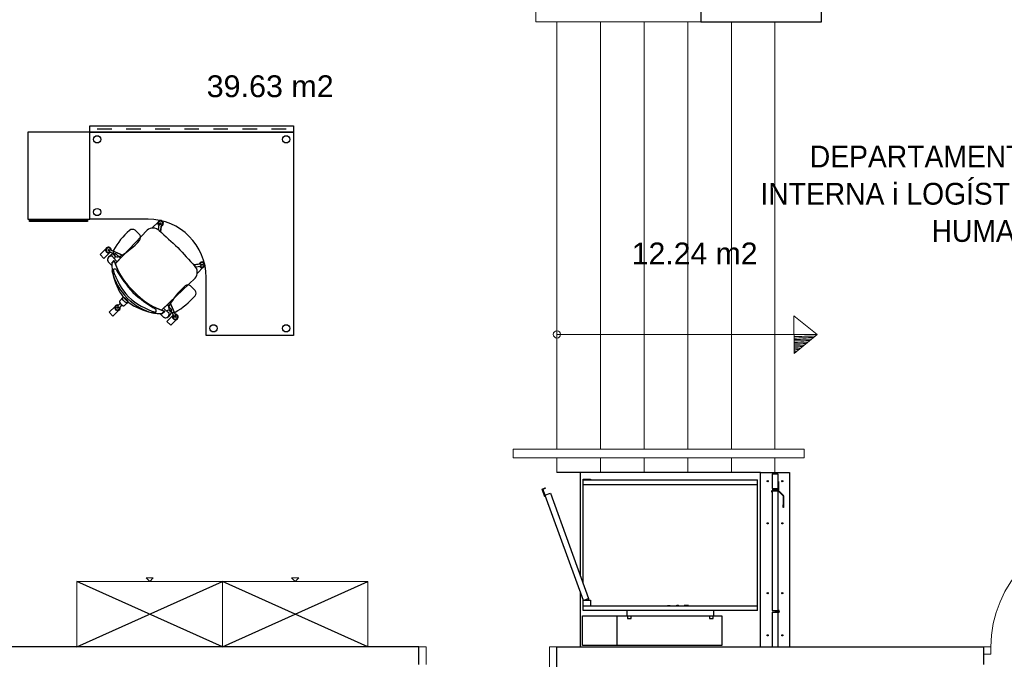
# Model space of a CAD drawing. Header units: metres. Extents: x -1 to 438, y -53 to 52.
# Tile 18 of 27: x 399.56 to 406.33, y 40.82 to 45.22. Entities that reach past the tile are written whole.
import ezdxf

# ---------------------------------------------------------------- set-up
doc = ezdxf.new("R2010")
doc.units = ezdxf.units.M
doc.linetypes.add('CONTINUA', pattern=[0])
for name, color, linetype, lineweight in [('PB MOBLES ACTUAL', 7, 'CONTINUA', 25), ('PB MURS ACTUAL', 7, 'CONTINUA', 25), ('PB TEXT ACTUAL', 7, 'CONTINUA', 25)]:
    doc.layers.add(name, color=color, linetype=linetype, lineweight=lineweight)
doc.styles.add('ARIAL', font='arial.ttf')

# ---------------------------------------------------------------- blocks, each defined once
blk = doc.blocks.new('OBJETO_COMPLEJO_13')
at = {"layer": 'PB MURS ACTUAL', "linetype": 'CONTINUA', "lineweight": 13, "transparency": 33554687}
for start, end in [(0, 180), (180, 0)]:
    blk.add_arc((403.2564, 43.0508), 0.025, start, end, dxfattribs=at)

msp = doc.modelspace()

# ---------------------------------------------------------------- linework, layer by layer
at = {"layer": 'PB MOBLES ACTUAL', "color": 180, "transparency": 33554687}
for p, q in [((400.0937, 44.4643), (400.1937, 44.4643)), ((400.2937, 44.4643), (400.3937, 44.4643)), ((400.4937, 44.4643), (400.5937, 44.4643)), ((400.6937, 44.4643), (400.7937, 44.4643)), ((400.8937, 44.4643), (400.9937, 44.4643)), ((401.0937, 44.4643), (401.1937, 44.4643)), ((401.2937, 44.4643), (401.3937, 44.4643)), ((400.2716, 43.5936), (400.4381, 43.7683)), ((400.3542, 43.7677), (400.3867, 43.7352)), ((400.5162, 43.775), (400.513, 43.7719)), ((400.5154, 43.7702), (400.521, 43.8057)), ((400.5336, 43.8064), (400.524, 43.8078)), ((400.5332, 43.8143), (400.5266, 43.8153)), ((400.5299, 43.7571), (400.5358, 43.8036)), ((400.5349, 43.7962), (400.5299, 43.7571)), ((400.5391, 43.7979), (400.5345, 43.7934)), ((400.1803, 43.6323), (400.1761, 43.6235)), ((400.2107, 43.6036), (400.1772, 43.6201)), ((400.2716, 43.5936), (400.1836, 43.6336)), ((400.1804, 43.6143), (400.1398, 43.5738)), ((400.1876, 43.5965), (400.1727, 43.5821)), ((400.1727, 43.5821), (400.1876, 43.5965)), ((400.2107, 43.6036), (400.1839, 43.6168)), ((400.1939, 43.5419), (400.2104, 43.5583)), ((400.2104, 43.5583), (400.1939, 43.5419)), ((400.1939, 43.5419), (400.2104, 43.5583)), ((400.2311, 43.5508), (400.2039, 43.5807)), ((400.2179, 43.5367), (400.2716, 43.5936)), ((400.1944, 43.5249), (400.1782, 43.5418)), ((400.1944, 43.5249), (400.1782, 43.5418)), ((400.201, 43.4699), (400.198, 43.488)), ((400.201, 43.4699), (400.198, 43.488)), ((400.7571, 43.5299), (400.8037, 43.5358)), ((400.7963, 43.5348), (400.7571, 43.5299)), ((400.7702, 43.5153), (400.8058, 43.521)), ((400.7751, 43.5161), (400.7719, 43.513)), ((400.798, 43.539), (400.7934, 43.5345)), ((400.8065, 43.5335), (400.8078, 43.5239)), ((400.8144, 43.5331), (400.8153, 43.5265)), ((400.5936, 43.2715), (400.7684, 43.4381)), ((400.7684, 43.4381), (400.5936, 43.2715)), ((400.7363, 43.3856), (400.7688, 43.3531)), ((400.2491, 43.2825), (400.2736, 43.3069)), ((400.307, 43.2735), (400.2736, 43.3069)), ((400.307, 43.2735), (400.2736, 43.3069)), ((400.2431, 43.2175), (400.2026, 43.177)), ((400.2528, 43.2644), (400.2359, 43.2469)), ((400.2428, 43.2365), (400.236, 43.2433)), ((400.2639, 43.2533), (400.2464, 43.2364)), ((400.2825, 43.2491), (400.307, 43.2735)), ((400.5367, 43.2178), (400.5936, 43.2715)), ((400.5936, 43.2715), (400.5367, 43.2178)), ((400.5508, 43.2311), (400.5808, 43.2039)), ((400.5936, 43.2715), (400.6336, 43.1836)), ((400.488, 43.1979), (400.4699, 43.201)), ((400.488, 43.1979), (400.4699, 43.201)), ((400.5249, 43.1944), (400.5418, 43.1782)), ((400.5249, 43.1944), (400.5418, 43.1782)), ((400.5419, 43.1939), (400.5584, 43.2103)), ((400.5584, 43.2103), (400.5419, 43.1939)), ((400.5584, 43.2103), (400.5419, 43.1939)), ((400.5966, 43.1875), (400.5822, 43.1726)), ((400.5822, 43.1726), (400.5966, 43.1875)), ((400.6036, 43.2106), (400.6202, 43.1772)), ((400.6036, 43.2106), (400.6169, 43.1839)), ((400.6323, 43.1802), (400.6236, 43.1761))]:
    msp.add_line(p, q, dxfattribs=at)
at = {"layer": 'PB MOBLES ACTUAL', "transparency": 33554687}
for p, q in [((400.9549, 40.9008), (399.9549, 41.3508)), ((399.9549, 40.9008), (400.9549, 41.3508)), ((401.9549, 40.9008), (400.9549, 41.3508)), ((400.9549, 40.9008), (401.9549, 41.3508))]:
    msp.add_line(p, q, dxfattribs=at)
at = {"layer": 'PB MOBLES ACTUAL', "color": 180, "transparency": 33554687}
for points in [[(399.6157, 43.8427), (400.0437, 43.8427), (400.0437, 44.4427), (399.6157, 44.4427), (399.6157, 43.8427)], [(400.0437, 44.4858), (401.4437, 44.4858), (401.4437, 44.4428), (400.0437, 44.4428), (400.0437, 44.4858)], [(399.6277, 43.8358), (400.028, 43.8358), (400.028, 43.8269), (399.6277, 43.8269), (399.6277, 43.8358)], [(400.2736, 43.3069), (400.2491, 43.2825), (400.2475, 43.2778), (400.2492, 43.2711), (400.2529, 43.2646), (400.2578, 43.2587), (400.2641, 43.2532), (400.2725, 43.2483), (400.2781, 43.2475), (400.2825, 43.2491), (400.307, 43.2735), (400.2736, 43.3069)]]:
    msp.add_lwpolyline(points, close=True, dxfattribs=at)
for points in [[(400.4438, 43.8426), (400.4437, 43.8427), (400.0437, 43.8427), (400.0437, 44.4427), (401.4437, 44.4427), (401.4437, 43.0427), (400.8437, 43.0427), (400.8437, 43.4427), (400.8438, 43.4426)], [(400.4733, 43.7825), (400.4724, 43.7834), (400.513, 43.824)], [(400.4733, 43.7825), (400.4724, 43.7834), (400.513, 43.824)], [(400.2179, 43.5367), (400.2716, 43.5936), (400.4381, 43.7683)], [(400.5154, 43.7702), (400.5162, 43.775), (400.513, 43.7719)], [(400.1804, 43.6143), (400.1398, 43.5738), (400.1138, 43.5999), (400.1543, 43.6404)], [(400.1398, 43.5738), (400.1138, 43.5999), (400.1543, 43.6404)], [(400.1804, 43.6143), (400.1398, 43.5738), (400.1138, 43.5999), (400.1543, 43.6404)], [(400.1904, 43.6305), (400.2716, 43.5936), (400.2586, 43.5798), (400.2348, 43.5916), (400.2217, 43.604)], [(400.2217, 43.604), (400.2532, 43.5742), (400.2179, 43.5367)], [(400.7702, 43.5153), (400.7751, 43.5161), (400.7719, 43.513)], [(400.7826, 43.4733), (400.7835, 43.4724), (400.824, 43.5129)], [(400.7826, 43.4733), (400.7835, 43.4724), (400.824, 43.5129)], [(400.2026, 43.177), (400.1765, 43.2031), (400.217, 43.2436)], [(400.241, 43.2523), (400.2528, 43.2644), (400.2581, 43.2582), (400.2639, 43.2533), (400.2518, 43.2416)], [(400.6041, 43.2216), (400.5742, 43.2532), (400.5367, 43.2178)], [(400.6305, 43.1904), (400.5936, 43.2715), (400.5799, 43.2586), (400.5917, 43.2348), (400.6041, 43.2216)], [(400.6144, 43.1803), (400.5738, 43.1398), (400.5999, 43.1137), (400.6405, 43.1543)], [(400.6144, 43.1803), (400.5738, 43.1398), (400.5999, 43.1137), (400.6405, 43.1543)]]:
    msp.add_lwpolyline(points, dxfattribs=at)
at = {"layer": 'PB MOBLES ACTUAL', "color": 180, "linetype": 'CONTINUA', "lineweight": 13, "transparency": 33554687}
for points in [[(400.9549, 41.3508), (399.9549, 41.3508), (399.9549, 40.9008), (400.9549, 40.9008), (400.9549, 41.3508)], [(400.4549, 41.3508), (400.4799, 41.3758), (400.4299, 41.3758), (400.4549, 41.3508)], [(401.9549, 41.3508), (400.9549, 41.3508), (400.9549, 40.9008), (401.9549, 40.9008), (401.9549, 41.3508)], [(401.4549, 41.3508), (401.4799, 41.3758), (401.4299, 41.3758), (401.4549, 41.3508)]]:
    msp.add_lwpolyline(points, close=True, dxfattribs=at)
at = {"layer": 'PB MOBLES ACTUAL', "color": 180, "transparency": 33554687}
for centre, radius in [((400.0937, 44.3927), 0.025), ((401.3937, 44.3927), 0.025), ((400.0937, 43.8927), 0.025), ((400.5299, 43.8148), 0.00353), ((400.1712, 43.6312), 0.00353), ((400.8148, 43.5298), 0.00353), ((400.2339, 43.2344), 0.00353), ((400.6313, 43.1711), 0.00353), ((400.8937, 43.0927), 0.025), ((401.3937, 43.0927), 0.025)]:
    msp.add_circle(centre, radius, dxfattribs=at)
for centre, radius, start, end in [((400.4438, 43.4426), 0.4, 0, 90), ((400.5299, 43.8148), 0.0192, 285.10503, 238.69516), ((400.5299, 43.8148), 0.0192, 285.10503, 151.42642), ((400.5299, 43.8148), 0.0153, 291.27239, 232.5278), ((400.6494, 43.3834), 0.5072, 130.97593, 151.00769), ((400.3364, 43.7434), 0.0301, 53.6499, 130.5973), ((400.4779, 43.7203), 0.0623, 47.22045, 129.68323), ((400.4779, 43.7203), 0.0623, 47.22045, 129.68323), ((400.4779, 43.7203), 0.0623, 55.75994, 94.2331), ((400.4779, 43.7203), 0.0623, 46.7979, 53.08251), ((418.5065, 63.0598), 26.3771, 227.00868, 227.38659), ((418.5065, 63.0598), 26.3771, 227.00868, 227.38659), ((418.5065, 63.0598), 26.3771, 227.00967, 227.03735), ((400.5233, 43.8057), 0.00224, 71.78114, 177.88998), ((400.5336, 43.8042), 0.00224, 345.91021, 92.01905), ((400.0024, 44.0304), 0.5072, 298.99231, 319.02407), ((400.3625, 43.7174), 0.0301, 319.4027, 36.3501), ((400.1712, 43.6312), 0.0192, 357.80177, 311.3919), ((400.1712, 43.6312), 0.0192, 151.42642, 298.57358), ((400.1712, 43.6312), 0.0192, 357.80177, 151.42642), ((400.1712, 43.6312), 0.0153, 3.96913, 305.22454), ((400.178, 43.6222), 0.00224, 144.47788, 250.58672), ((400.1824, 43.6317), 0.00224, 58.60695, 164.71579), ((400.2354, 43.6164), 0.0323, 156.58753, 293.41247), ((420.0598, 61.5064), 26.3771, 222.61341, 222.99132), ((420.0598, 61.5064), 26.3771, 222.61341, 222.99132), ((400.1907, 43.5641), 0.0256, 72.83416, 240.73868), ((400.1907, 43.5641), 0.0256, 135, 240.73868), ((400.1712, 43.6312), 0.0192, 298.57358, 311.3919), ((400.2049, 43.5816), 0.0229, 78.44715, 139.29085), ((400.2053, 43.5795), 0.0245, 77.41335, 136.11176), ((400.1932, 43.5788), 0.0109, 10.13645, 62.21262), ((400.6773, 43.7072), 0.4901, 197.68519, 227.47674), ((400.6773, 43.7072), 0.4901, 197.68519, 200.36), ((400.6773, 43.7072), 0.4901, 197.68519, 200.36), ((400.2164, 43.5988), 0.00743, 44.45596, 141.26885), ((400.2164, 43.5988), 0.00743, 44.45596, 141.26885), ((400.2164, 43.5988), 0.00743, 44.45596, 140.44053), ((400.206, 43.5915), 0.0129, 16.31968, 68.66101), ((400.1947, 43.591), 0.024, 312.32314, 9.93887), ((400.5874, 43.5442), 0.3935, 180.34305, 188.21827), ((400.5874, 43.5442), 0.3935, 180.34305, 182.8228), ((400.5874, 43.5442), 0.3935, 180.34305, 188.21827), ((400.2141, 43.4831), 0.0169, 53.29987, 182.16851), ((400.5649, 43.5721), 0.3784, 193.69188, 225.76905), ((400.2141, 43.4831), 0.0169, 53.29987, 130.67641), ((400.6648, 43.6363), 0.4826, 196.91582, 222.60966), ((400.6648, 43.6363), 0.4826, 196.91582, 222.60966), ((400.6773, 43.7072), 0.4901, 200.36, 227.47674), ((400.6773, 43.7072), 0.4901, 200.36, 227.47674), ((400.9715, 43.9288), 0.8633, 210.03611, 222.99381), ((400.9715, 43.9288), 0.8633, 210.03611, 222.99381), ((420.0598, 61.5064), 26.3771, 222.96265, 222.99033), ((400.7204, 43.4779), 0.0623, 36.91749, 43.2021), ((400.7204, 43.4779), 0.0623, 320.31677, 42.77955), ((400.7204, 43.4779), 0.0623, 320.31677, 42.77955), ((400.7204, 43.4779), 0.0623, 355.7669, 34.24006), ((400.8148, 43.5298), 0.0192, 211.30484, 164.89497), ((400.8148, 43.5298), 0.0192, 298.57358, 164.89497), ((400.8148, 43.5298), 0.0153, 217.4722, 158.72761), ((400.8042, 43.5336), 0.00224, 357.98095, 104.08979), ((400.8057, 43.5232), 0.00224, 272.11002, 18.21886), ((400.5874, 43.5442), 0.3935, 190.89367, 217.09271), ((400.5874, 43.5442), 0.3935, 190.89367, 217.09271), ((401.0315, 43.0013), 0.5072, 130.97593, 151.00769), ((400.7185, 43.3613), 0.0301, 53.6499, 130.5973), ((400.7446, 43.3353), 0.0301, 319.4027, 36.3501), ((400.5721, 43.5649), 0.3784, 224.23095, 256.30812), ((400.6364, 43.6648), 0.4826, 227.39034, 253.08418), ((400.6364, 43.6648), 0.4826, 227.39034, 253.08418), ((400.9288, 43.9715), 0.8633, 227.00619, 239.96389), ((400.9288, 43.9715), 0.8633, 227.00619, 239.96389), ((400.7072, 43.6773), 0.4901, 222.52326, 252.31481), ((400.7072, 43.6773), 0.4901, 222.52326, 249.64), ((400.7072, 43.6773), 0.4901, 222.52326, 249.64), ((400.3845, 43.6482), 0.5072, 298.99231, 319.02407), ((400.2339, 43.2344), 0.0192, 68.20493, 21.79507), ((400.2339, 43.2344), 0.0192, 68.24027, 151.42642), ((400.2339, 43.2344), 0.0153, 74.3723, 15.6277), ((400.2373, 43.2452), 0.00224, 129.01012, 235.11896), ((400.2447, 43.2378), 0.00224, 214.88104, 320.98988), ((400.2339, 43.2344), 0.0192, 298.57358, 21.79507), ((400.5443, 43.5874), 0.3935, 232.90729, 259.10633), ((400.5443, 43.5874), 0.3935, 232.90729, 259.10633), ((400.4832, 43.2141), 0.0169, 267.83149, 36.70013), ((400.4832, 43.2141), 0.0169, 319.32359, 36.70013), ((400.7072, 43.6773), 0.4901, 249.64, 252.31481), ((400.7072, 43.6773), 0.4901, 249.64, 252.31481), ((400.5911, 43.1946), 0.024, 80.06113, 137.67686), ((400.6175, 43.2343), 0.0323, 156.58753, 293.41247), ((400.5916, 43.2059), 0.0129, 21.33899, 73.68032), ((400.5989, 43.2163), 0.00743, 308.73115, 45.54404), ((400.5989, 43.2163), 0.00743, 308.73115, 45.54404), ((400.5989, 43.2163), 0.00743, 309.55947, 45.54404), ((400.5443, 43.5874), 0.3935, 261.78173, 269.65695), ((400.5443, 43.5874), 0.3935, 261.78173, 267.1772), ((400.5443, 43.5874), 0.3935, 267.1772, 269.65695), ((400.5443, 43.5874), 0.3935, 267.1772, 269.65695), ((400.5641, 43.1907), 0.0256, 209.26132, 17.16584), ((400.5641, 43.1907), 0.0256, 209.26132, 315), ((400.5789, 43.1931), 0.0109, 27.78738, 79.86355), ((400.5796, 43.2052), 0.0245, 313.88824, 12.58665), ((400.5817, 43.2049), 0.0229, 310.70915, 11.55285), ((400.6313, 43.1711), 0.0192, 138.6081, 92.19823), ((400.6313, 43.1711), 0.0192, 138.6081, 151.42642), ((400.6313, 43.1711), 0.0153, 144.77546, 86.03087), ((400.6223, 43.1779), 0.00224, 199.41328, 305.52212), ((400.6313, 43.1711), 0.0192, 298.57358, 92.19823), ((400.6317, 43.1824), 0.00224, 285.28421, 31.39305)]:
    msp.add_arc(centre, radius, start, end, dxfattribs=at)
msp.add_ellipse((400.2657, 43.2658), major_axis=(0.0168, -0.0168), ratio=0.457927, start_param=3.141593, end_param=6.283185, dxfattribs=at)
msp.add_ellipse((400.2863, 43.2864), major_axis=(0.0168, -0.0168), ratio=0.457927, dxfattribs=at)
at = {"layer": 'PB MURS ACTUAL', "color": 180, "linetype": 'CONTINUA', "lineweight": 13, "transparency": 33554687}
for p, q in [((403.1114, 45.2008), (403.1114, 47.8808)), ((404.2464, 45.2008), (403.1114, 45.2008))]:
    msp.add_line(p, q, dxfattribs=at)
at = {"layer": 'PB MURS ACTUAL', "color": 180, "transparency": 33554687}
for p, q in [((404.2464, 46.1208), (404.2464, 45.2008)), ((405.0764, 45.2008), (405.0764, 46.1208)), ((404.2464, 45.2008), (405.0764, 45.2008))]:
    msp.add_line(p, q, dxfattribs=at)
at = {"layer": 'PB MURS ACTUAL', "linetype": 'CONTINUA', "lineweight": 13, "transparency": 33554687}
for p, q in [((403.2564, 45.2008), (403.2564, 42.2608)), ((403.5564, 45.2008), (403.5564, 42.2608)), ((403.8564, 45.2008), (403.8564, 42.2608)), ((404.1564, 45.2008), (404.1564, 42.2608)), ((404.4564, 45.2008), (404.4564, 42.2608)), ((404.7564, 45.2008), (404.7564, 42.2608)), ((404.8853, 43.1795), (404.8872, 42.9197)), ((405.0467, 43.0508), (404.8853, 43.1795)), ((403.2564, 43.0508), (405.0467, 43.0508)), ((405.0467, 43.0508), (404.8872, 42.9197)), ((402.9564, 42.2608), (404.9564, 42.2608)), ((402.9564, 42.2608), (402.9564, 42.2008)), ((402.9564, 42.2008), (404.9564, 42.2008)), ((403.2564, 42.2008), (403.2564, 42.1008)), ((403.2564, 42.2008), (403.2564, 42.1008)), ((403.5564, 42.2008), (403.5564, 42.1008)), ((403.8564, 42.2008), (403.8564, 42.1008)), ((404.1564, 42.2008), (404.1564, 42.1008)), ((404.4564, 42.2008), (404.4564, 42.1008)), ((404.7564, 42.2008), (404.7564, 42.1008)), ((404.9564, 42.2608), (404.9564, 42.2008)), ((402.3564, 40.9008), (402.3064, 40.9008)), ((402.3564, 40.7808), (402.3564, 40.9008)), ((403.2064, 39.9308), (403.2064, 40.9008)), ((403.2564, 40.9008), (403.2064, 40.9008)), ((406.1914, 40.9008), (406.2414, 40.9008)), ((406.1914, 40.8508), (406.2414, 40.8508)), ((406.2414, 40.8508), (406.2414, 40.9008))]:
    msp.add_line(p, q, dxfattribs=at)
at = {"layer": 'PB MURS ACTUAL', "color": 180, "linetype": 'CONTINUA', "transparency": 33554687}
for p, q in [((404.6564, 42.1008), (403.2564, 42.1008)), ((403.4164, 42.1008), (403.4164, 41.3941)), ((404.6564, 42.1008), (404.8564, 42.1008)), ((404.6564, 40.9008), (404.6564, 42.1008)), ((404.7369, 42.0908), (404.7359, 42.0908)), ((404.7359, 42.0908), (404.7359, 41.9898)), ((404.7369, 42.0908), (404.7369, 41.9908)), ((404.7369, 42.0908), (404.7769, 42.0908)), ((404.7769, 42.0908), (404.7769, 41.9908)), ((404.7789, 42.0858), (404.7769, 42.0858)), ((404.7789, 42.0008), (404.7789, 42.0858)), ((404.8564, 42.1008), (404.8564, 40.9008)), ((403.1551, 41.9863), (403.1758, 41.9959)), ((403.1771, 41.9932), (403.1589, 41.9847)), ((403.1758, 41.9959), (403.1771, 41.9932)), ((403.4364, 42.0557), (403.4864, 42.0557)), ((403.4364, 42.0507), (403.4364, 42.0557)), ((403.4364, 42.0507), (404.6364, 42.0507)), ((403.4364, 42.0192), (403.4364, 42.0507)), ((403.4364, 42.0157), (403.4364, 42.0192)), ((403.4364, 42.0192), (404.6364, 42.0192)), ((403.4864, 42.0157), (403.4364, 42.0157)), ((403.4364, 41.3391), (403.4364, 42.0157)), ((403.4864, 42.0557), (403.4864, 42.0507)), ((403.4864, 42.0192), (403.4864, 42.0157)), ((404.6364, 42.0192), (404.6364, 42.0507)), ((404.6364, 41.1822), (404.6364, 42.0192)), ((404.7789, 42.0008), (404.7769, 42.0008)), ((404.7784, 42.0008), (404.7784, 41.9912)), ((404.7784, 41.9953), (404.7789, 41.9953)), ((404.7789, 42.0383), (404.7814, 42.0383)), ((404.7789, 42.0008), (404.7789, 41.9813)), ((404.7814, 42.0383), (404.7814, 42.0323)), ((404.7814, 42.0323), (404.7814, 41.9813)), ((404.7827, 42.0023), (404.7814, 42.0023)), ((404.7814, 41.9973), (404.7827, 41.9973)), ((404.7827, 41.9973), (404.7827, 42.0023)), ((403.1742, 41.9339), (403.1551, 41.9863)), ((403.1589, 41.9847), (403.1736, 41.9443)), ((403.1736, 41.9443), (403.2112, 41.958)), ((403.1736, 41.9443), (403.4364, 41.2222)), ((403.177, 41.9349), (403.1742, 41.9339)), ((403.2112, 41.958), (403.4746, 41.2345)), ((404.7354, 41.9738), (404.7354, 41.9754)), ((404.7354, 41.9658), (404.7354, 41.9738)), ((404.7369, 41.9658), (404.7354, 41.9658)), ((404.7359, 41.9898), (404.7469, 41.9898)), ((404.7369, 41.9908), (404.7769, 41.9908)), ((404.7759, 41.9783), (404.7369, 41.9783)), ((404.7369, 41.9783), (404.7369, 41.9772)), ((404.7369, 41.9758), (404.7769, 41.9758)), ((404.7369, 41.9758), (404.7769, 41.9758)), ((404.7369, 41.9758), (404.7369, 41.1508)), ((404.7369, 41.9738), (404.7369, 41.9754)), ((404.7782, 41.9773), (404.7374, 41.9773)), ((404.7782, 41.9758), (404.7374, 41.9758)), ((404.7469, 41.9893), (404.7469, 41.9908)), ((404.7469, 41.9893), (404.7765, 41.9893)), ((404.7539, 41.9813), (404.7539, 41.9783)), ((404.7539, 41.9813), (404.7769, 41.9813)), ((404.7619, 41.9838), (404.7581, 41.9813)), ((404.7689, 41.9885), (404.7619, 41.9838)), ((404.7619, 41.9838), (404.7619, 41.9813)), ((404.7701, 41.9893), (404.7689, 41.9885)), ((404.7689, 41.9885), (404.7689, 41.9813)), ((404.7729, 41.9813), (404.7729, 41.9893)), ((404.7734, 41.9878), (404.7734, 41.9893)), ((404.7734, 41.9878), (404.7764, 41.9878)), ((404.7764, 41.9878), (404.7764, 41.9893)), ((404.7769, 41.9813), (404.7769, 41.9785)), ((404.7769, 41.9758), (404.7769, 41.1508)), ((404.7784, 41.9757), (404.8131, 41.941)), ((404.7795, 41.9767), (404.8142, 41.942)), ((404.8132, 41.9407), (404.8132, 41.8794)), ((404.8147, 41.9407), (404.8147, 41.8794)), ((404.8132, 41.8594), (404.8132, 41.8794)), ((404.8147, 41.8594), (404.8132, 41.8594)), ((404.8147, 41.8794), (404.8147, 41.8594)), ((403.4164, 41.2771), (403.4164, 40.9008)), ((403.4364, 41.1822), (403.4364, 41.2222)), ((403.4364, 41.1507), (403.4364, 41.1822)), ((404.6364, 41.1822), (403.4364, 41.1822)), ((403.4408, 41.2222), (403.4746, 41.2345)), ((403.4408, 41.2222), (403.4864, 41.2222)), ((403.474, 41.2343), (403.474, 41.2222)), ((403.4864, 41.2222), (403.4864, 41.1822)), ((404.0164, 41.1832), (404.0164, 41.1822)), ((404.0364, 41.1832), (404.0164, 41.1832)), ((404.0204, 41.1852), (404.0259, 41.1852)), ((404.0204, 41.1852), (404.0204, 41.1832)), ((404.0259, 41.1852), (404.0314, 41.1852)), ((404.0259, 41.1852), (404.0259, 41.1832)), ((404.0314, 41.1852), (404.0314, 41.1832)), ((404.0364, 41.1822), (404.0364, 41.1832)), ((404.0769, 41.1832), (404.0769, 41.1822)), ((404.096, 41.1832), (404.0769, 41.1832)), ((404.0809, 41.1852), (404.0809, 41.1832)), ((404.0919, 41.1852), (404.0809, 41.1852)), ((404.0919, 41.1852), (404.0919, 41.1832)), ((404.096, 41.1822), (404.096, 41.1832)), ((404.1314, 41.1852), (404.1314, 41.1822)), ((404.1614, 41.1852), (404.1314, 41.1852)), ((404.1614, 41.1822), (404.1614, 41.1852)), ((404.6364, 41.1507), (404.6364, 41.1822)), ((403.4314, 40.9108), (403.4314, 41.1157)), ((403.4314, 41.1157), (403.6714, 41.1157)), ((404.6364, 41.1507), (403.4364, 41.1507)), ((403.6714, 40.9108), (403.6714, 41.1157)), ((403.6714, 41.1157), (403.7414, 41.1157)), ((403.7364, 41.1507), (403.7364, 41.1157)), ((403.7414, 41.1157), (403.7414, 41.0957)), ((403.7414, 41.1157), (403.7664, 41.1157)), ((403.7664, 41.1157), (404.3064, 41.1157)), ((403.7664, 41.0957), (403.7664, 41.1157)), ((404.3064, 41.1157), (404.3064, 41.0957)), ((404.3064, 41.1157), (404.3314, 41.1157)), ((404.3314, 41.1157), (404.3914, 41.1157)), ((404.3314, 41.0957), (404.3314, 41.1157)), ((404.3364, 41.1157), (404.3364, 41.1507)), ((404.3914, 41.1157), (404.3914, 40.9108)), ((404.7359, 41.1408), (404.7359, 40.9008)), ((404.7369, 41.1408), (404.7359, 41.1408)), ((404.7369, 41.1508), (404.7769, 41.1508)), ((404.7369, 41.1508), (404.7769, 41.1508)), ((404.7369, 41.1408), (404.7769, 41.1408)), ((404.7369, 41.1408), (404.7369, 40.9008)), ((404.7369, 41.1408), (404.7769, 41.1408)), ((404.7594, 41.1508), (404.7594, 41.1458)), ((404.7594, 41.1458), (404.7744, 41.1458)), ((404.7594, 41.1408), (404.7594, 41.1458)), ((404.7594, 41.1458), (404.7744, 41.1458)), ((404.7744, 41.1458), (404.7744, 41.1438)), ((404.7744, 41.1458), (404.7744, 41.1408)), ((404.7744, 41.1438), (404.7764, 41.1418)), ((404.7764, 41.1418), (404.7804, 41.1418)), ((404.7844, 41.1508), (404.7769, 41.1508)), ((404.7769, 41.1408), (404.7769, 40.9008)), ((404.7769, 41.1408), (404.7844, 41.1408)), ((404.7804, 41.1418), (404.7844, 41.1458)), ((404.7844, 41.1458), (404.7844, 41.1508)), ((404.7844, 41.1458), (404.7844, 41.1408)), ((403.7414, 41.0957), (403.7664, 41.0957)), ((404.3064, 41.0957), (404.3314, 41.0957)), ((403.6714, 40.9108), (403.4314, 40.9108)), ((404.3914, 40.9108), (403.6714, 40.9108))]:
    msp.add_line(p, q, dxfattribs=at)
at = {"layer": 'PB MURS ACTUAL', "transparency": 33554687}
for p, q in [((402.3064, 40.9008), (393.9514, 40.9008)), ((402.3064, 40.7808), (402.3064, 40.9008)), ((403.2564, 39.7308), (403.2564, 40.9008)), ((403.2564, 40.9008), (406.1914, 40.9008)), ((406.1914, 40.9008), (406.1914, 40.7808))]:
    msp.add_line(p, q, dxfattribs=at)
at = {"layer": 'PB MURS ACTUAL', "color": 180, "linetype": 'CONTINUA', "transparency": 33554687}
for centre, radius in [((404.7064, 42.0408), 0.004), ((404.8064, 42.0408), 0.004), ((404.7064, 41.7508), 0.004), ((404.8064, 41.7508), 0.004), ((404.7064, 41.2708), 0.004), ((404.8064, 41.2708), 0.004), ((404.7794, 41.1458), 0.0015), ((404.7064, 40.9808), 0.004), ((404.8064, 40.9808), 0.004)]:
    msp.add_circle(centre, radius, dxfattribs=at)
at = {"layer": 'PB MURS ACTUAL', "linetype": 'CONTINUA', "lineweight": 13, "transparency": 33554687}
for centre, radius, start, end in [((404.7073, 51.173), 8.1393, 271.26035, 272.29954), ((404.7073, 51.173), 8.1493, 271.25933, 272.20675), ((404.7073, 51.173), 8.1593, 271.2583, 272.11439), ((404.7073, 51.173), 8.1693, 271.25728, 272.02245), ((404.7073, 51.173), 8.1793, 271.25627, 271.93093), ((404.7073, 51.173), 8.1893, 271.25525, 271.83981), ((404.7073, 51.173), 8.1993, 271.25424, 271.74911), ((404.7073, 51.173), 8.2093, 271.25323, 271.65881), ((404.7073, 51.173), 8.2193, 271.25223, 271.56892), ((404.7073, 51.173), 8.2293, 271.25122, 271.47943), ((404.7073, 51.173), 8.2393, 271.25022, 271.39033), ((404.7073, 51.173), 8.2493, 271.24922, 271.30162), ((407.0414, 40.9008), 0.8, 90, 180)]:
    msp.add_arc(centre, radius, start, end, dxfattribs=at)
at = {"layer": 'PB MURS ACTUAL', "color": 180, "linetype": 'CONTINUA', "transparency": 33554687}
for centre, radius, start, end in [((404.7374, 41.9754), 0.00191, 90, 180), ((404.7374, 41.9754), 0.00041, 90, 180), ((404.7759, 41.9813), 0.003, 270, 0), ((404.7765, 41.9912), 0.00191, 270, 0), ((404.7782, 41.9754), 0.00191, 45, 90), ((404.7782, 41.9754), 0.00041, 45, 90), ((404.7759, 41.9813), 0.0055, 307.37977, 0), ((404.8128, 41.9407), 0.00041, 0, 45), ((404.8128, 41.9407), 0.00191, 0, 45)]:
    msp.add_arc(centre, radius, start, end, dxfattribs=at)

# ---------------------------------------------------------------- block references
at = {"layer": 'PB MURS ACTUAL', "linetype": 'CONTINUA', "lineweight": 13, "transparency": 33554687}
msp.add_blockref('OBJETO_COMPLEJO_13', (0, 0), dxfattribs=at)

# ---------------------------------------------------------------- texts
at = {"layer": 'PB TEXT ACTUAL', "transparency": 33554687, "char_height": 0.15, "attachment_point": 8, "style": 'ARIAL'}
for s, insert, width in [('\\W1.00;39.63 m2', (401.2839, 44.6808), 0.952632), ('\\W0.99;12.24 m2', (404.2039, 43.5326), 0.951662)]:
    msp.add_mtext(s, dxfattribs=dict(at, insert=insert, width=width))
at = {"layer": 'PB TEXT ACTUAL', "linetype": 'CONTINUA', "transparency": 33554687, "insert": (406.2869, 44.3495), "char_height": 0.15, "width": 3.391329, "attachment_point": 2, "line_spacing_factor": 1.024096, "style": 'ARIAL'}
msp.add_mtext('\\A1;{\\fArial|i0|b0;\\H0.150000;\\W0.927864;\\C180;DEPARTAMENT DE GESTIÓ }\\P{\\fArial|i0|b0;\\H0.150000;\\W0.927864;\\C180;INTERNA i LOGÍSTICA (RECURSOS }\\P{\\fArial|i0|b0;\\H0.150000;\\W0.927864;\\C180;HUMANS)}\\P', dxfattribs=at)

doc.saveas('drawing.dxf')
